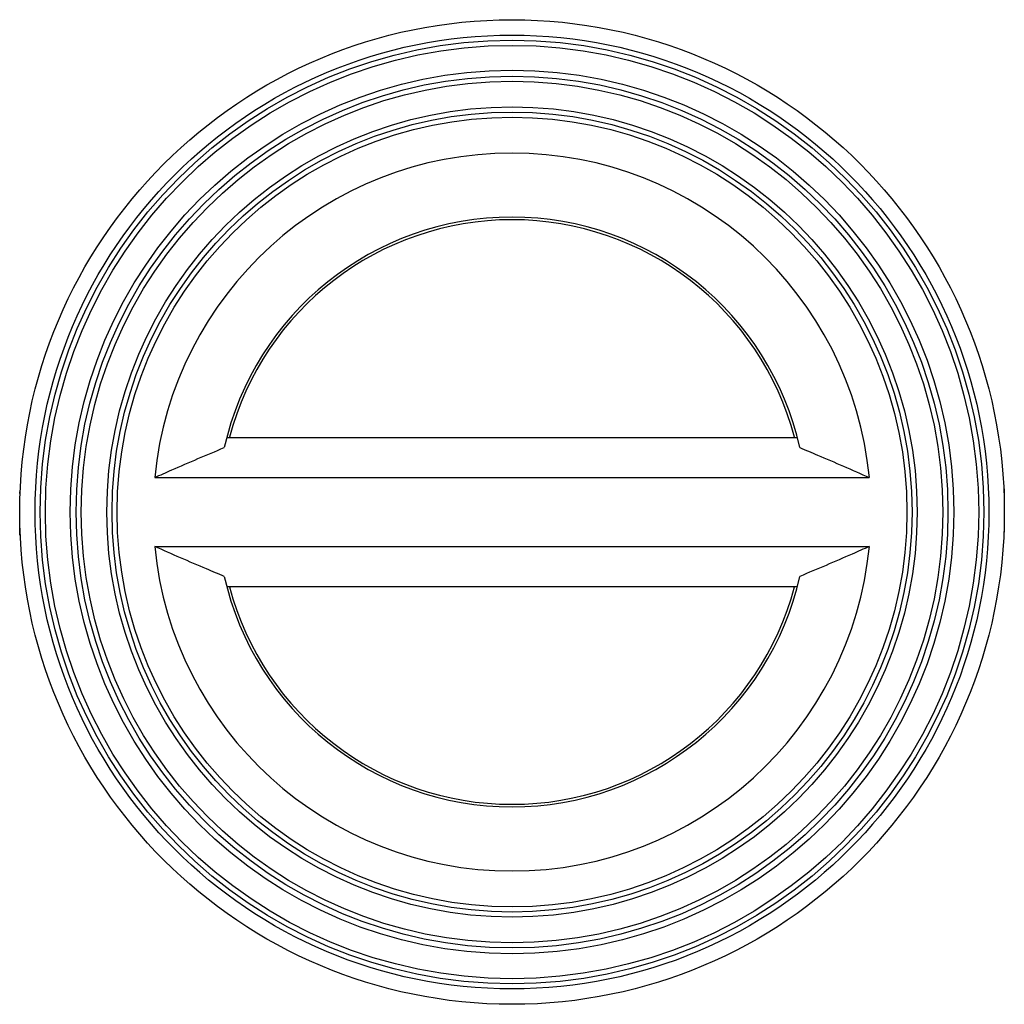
# Model space of a CAD drawing. Header units: millimetres. Extents: x -108 to 885, y -28 to 432.
# Tile 8 of 8: x 693 to 885, y 118 to 310. Entities that reach past the tile are written whole.
import ezdxf

# ---------------------------------------------------------------- set-up
doc = ezdxf.new("R2010")
doc.units = ezdxf.units.MM
doc.header["$LTSCALE"] = 30.734
doc.layers.get('0').update_dxf_attribs({"linetype": 'CONTINUOUS'})
doc.layers.add('02___PRT_ALL_AXES', color=7, linetype='CONTINUOUS')

msp = doc.modelspace()

# ---------------------------------------------------------------- linework, layer by layer
at = {"color": 7, "linetype": 'Continuous'}
for p, q in [((733.36, 228.15), (844.65, 228.15)), ((719.33, 220.37), (858.68, 220.37)), ((693.01, 217.28), (693.01, 217.57)), ((885.01, 218.15), (885.01, 214.19)), ((693.01, 209.15), (693.01, 213.12)), ((885.01, 210.03), (885.01, 209.74)), ((719.33, 206.94), (858.68, 206.94)), ((733.36, 199.15), (844.65, 199.15))]:
    msp.add_line(p, q, dxfattribs=at)
for radius in [93, 92, 91, 86.15, 85, 84, 79, 78, 77]:
    msp.add_circle((789.01, 213.65), radius, dxfattribs=at)
for radius, start, end in [(70, 5.5063, 174.4937), (57.5, 12.6112, 167.3888), (57, 14.8175, 165.1825), (70, 185.5063, 354.4937), (57.5, 192.6112, 347.3888), (57, 194.8175, 345.1825)]:
    msp.add_arc((789.01, 213.65), radius, start, end, dxfattribs=at)
for points, knots in [([(719.33, 220.37), (720.44, 220.87), (724.94, 222.86), (729.47, 224.79), (732.89, 226.21)], [0, 0, 0, 0, 0.247218, 1, 1, 1, 1]), ([(845.12, 226.21), (846.27, 225.73), (850.81, 223.83), (855.32, 221.87), (858.68, 220.37)], [0, 0, 0, 0, 0.253048, 1, 1, 1, 1]), ([(732.89, 201.1), (731.74, 201.58), (727.2, 203.48), (722.69, 205.44), (719.33, 206.94)], [0, 0, 0, 0, 0.253048, 1, 1, 1, 1]), ([(858.68, 206.94), (857.57, 206.44), (853.07, 204.45), (848.54, 202.52), (845.12, 201.1)], [0, 0, 0, 0, 0.247218, 1, 1, 1, 1])]:
    msp.add_open_spline(points, degree=3, knots=knots, dxfattribs=at)
at = {"layer": '02___PRT_ALL_AXES', "color": 7, "linetype": 'Continuous'}
msp.add_circle((789.01, 213.65), 96, dxfattribs=at)

doc.saveas('drawing.dxf')
